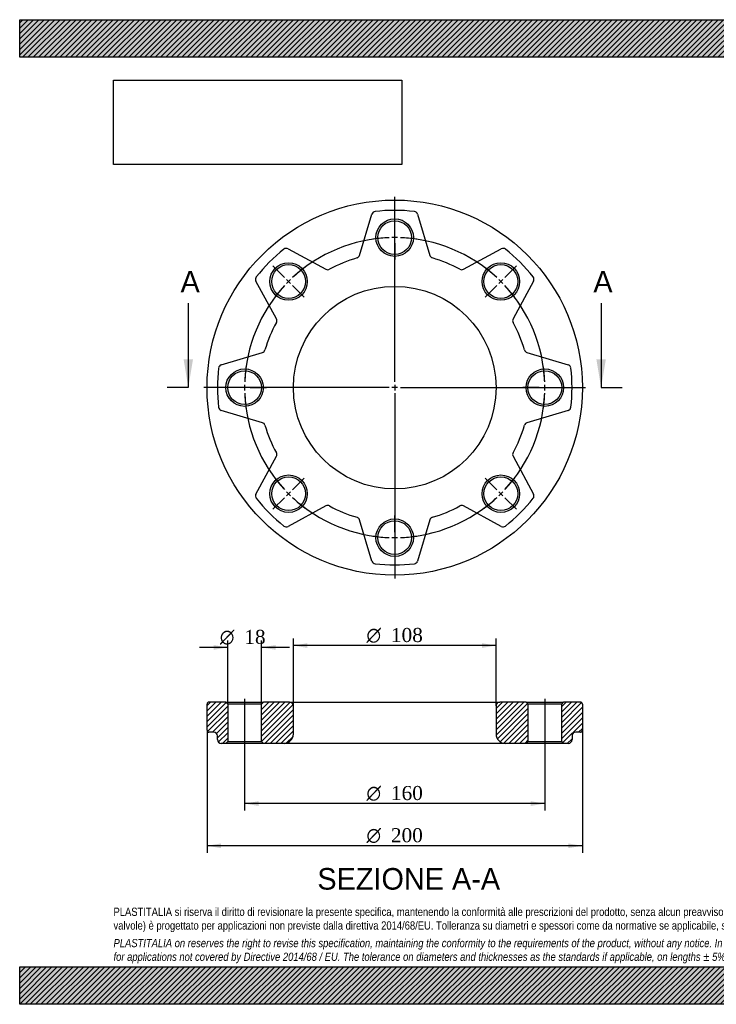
# Model space of a CAD drawing. Header units: millimetres. Extents: x 0 to 742, y 0 to 525.
# Tile 1 of 2: x 0 to 371, y 0 to 525. Entities that reach past the tile are written whole.
import ezdxf
from ezdxf.enums import TextEntityAlignment as Align
from ezdxf.lldxf.tags import DXFTag

# ---------------------------------------------------------------- set-up
doc = ezdxf.new("R2010")
doc.units = ezdxf.units.MM
doc.header["$LTSCALE"] = 2.5
for name, color, linetype in [('Default', 7, 'Continuous'), ('DV2_Default', 7, 'Continuous'), ('DV3_Default', 7, 'Continuous'), ('FA090B', 7, 'Continuous')]:
    doc.layers.add(name, color=color, linetype=linetype)
doc.styles.add('SEACAD_Solid_Edge_ANSI', font='seans.ttf')
doc.styles.add('SEACAD_Solid_Edge_ANSI1_Symbols', font='semeca1.ttf')
doc.styles.add('SEACAD_Times_New_Roman', font='times.ttf')
tags = doc.linetypes.add('CENTER2', pattern=[28.575, 19.05, -3.175, 3.175, -3.175]).pattern_tags.tags
tags[10:11] = [DXFTag(74, 4), DXFTag(75, 0), DXFTag(340, '0'), DXFTag(46, 0.0), DXFTag(50, 0.0), DXFTag(44, 0.0), DXFTag(45, 0.0)]
tags[8:9] = [DXFTag(74, 4), DXFTag(75, 0), DXFTag(340, '0'), DXFTag(46, 0.0), DXFTag(50, 0.0), DXFTag(44, 0.0), DXFTag(45, 0.0)]
tags[6:7] = [DXFTag(74, 4), DXFTag(75, 0), DXFTag(340, '0'), DXFTag(46, 0.0), DXFTag(50, 0.0), DXFTag(44, 0.0), DXFTag(45, 0.0)]
tags[4:5] = [DXFTag(74, 4), DXFTag(75, 0), DXFTag(340, '0'), DXFTag(46, 0.0), DXFTag(50, 0.0), DXFTag(44, 0.0), DXFTag(45, 0.0)]
tags = doc.linetypes.add('HIDDEN2', pattern=[4.7625, 3.175, -1.5875]).pattern_tags.tags
tags[6:7] = [DXFTag(74, 4), DXFTag(75, 0), DXFTag(340, '0'), DXFTag(46, 0.0), DXFTag(50, 0.0), DXFTag(44, 0.0), DXFTag(45, 0.0)]
tags[4:5] = [DXFTag(74, 4), DXFTag(75, 0), DXFTag(340, '0'), DXFTag(46, 0.0), DXFTag(50, 0.0), DXFTag(44, 0.0), DXFTag(45, 0.0)]
picture_1 = doc.add_image_def('image1.jpg', size_in_pixel=(4302, 1260))

# ---------------------------------------------------------------- blocks, each defined once
blk = doc.blocks.new('SE1')
at = {"layer": 'Default', "color": 7, "linetype": 'CENTER2'}
for start, end in [(92.1486, 132.8514), (47.1486, 87.8514), (137.1486, 177.8514), (2.1486, 42.8514), (182.1486, 222.8514), (317.1486, 357.8514), (227.1486, 267.8514), (272.1486, 312.8514)]:
    blk.add_arc((199.86, 328.82), 80, start, end, dxfattribs=at)
at = {"layer": 'DV2_Default', "color": 7, "linetype": 'CENTER2'}
for p, q in [((199.86, 331.82), (199.86, 430.57)), ((199.86, 411.82), (199.86, 420.57)), ((141.17, 387.51), (134.98, 393.7)), ((258.55, 387.51), (264.74, 393.7)), ((196.86, 328.82), (98.11, 328.82)), ((116.86, 328.82), (108.11, 328.82)), ((201.36, 328.82), (198.36, 328.82)), ((199.86, 330.32), (199.86, 327.32)), ((199.86, 325.82), (199.86, 227.07)), ((202.86, 328.82), (301.61, 328.82)), ((282.86, 328.82), (290.61, 328.82)), ((282.86, 328.82), (291.61, 328.82)), ((141.17, 270.13), (134.98, 263.94)), ((258.55, 270.13), (264.74, 263.94)), ((199.86, 245.82), (199.86, 237.07))]:
    blk.add_line(p, q, dxfattribs=at)
at = {"layer": 'DV2_Default', "color": 7, "linetype": 'HIDDEN2'}
for p, q in [((199.86, 407.32), (199.86, 410.32)), ((199.86, 405.82), (199.86, 397.07)), ((144.35, 384.33), (142.23, 386.45)), ((145.41, 383.27), (151.6, 377.08)), ((254.31, 383.27), (248.12, 377.08)), ((255.37, 384.33), (257.49, 386.45)), ((121.36, 328.82), (118.36, 328.82)), ((122.86, 328.82), (131.61, 328.82)), ((276.86, 328.82), (268.11, 328.82)), ((276.86, 328.82), (269.11, 328.82)), ((278.36, 328.82), (281.36, 328.82)), ((278.36, 328.82), (281.36, 328.82)), ((145.41, 274.37), (151.6, 280.56)), ((254.31, 274.37), (248.12, 280.56)), ((144.35, 273.31), (142.23, 271.19)), ((255.37, 273.31), (257.49, 271.19)), ((199.86, 251.82), (199.86, 260.57)), ((199.86, 250.32), (199.86, 247.32))]:
    blk.add_line(p, q, dxfattribs=at)
at = {"layer": 'DV2_Default', "color": 7, "linetype": 'CENTER2'}
for start, end in [(92.1486, 98.4153), (88.9257, 91.0743), (81.5847, 87.8514), (126.5847, 132.8514), (47.1486, 53.4153), (133.9257, 136.0743), (43.9257, 46.0743), (137.1486, 143.4153), (36.5847, 42.8514), (171.5847, 177.8514), (2.1486, 8.4153), (2.1486, 7.6991), (178.9257, 181.0743), (182.1486, 188.4153), (351.5847, 357.8514), (352.3009, 357.8514), (358.9257, 1.0743), (358.9257, 1.0743), (216.5847, 222.8514), (317.1486, 323.4153), (223.9257, 226.0743), (313.9257, 316.0743), (227.1486, 233.4153), (306.5847, 312.8514), (261.5847, 267.8514), (268.9257, 271.0743), (272.1486, 278.4153)]:
    blk.add_arc((199.86, 328.82), 80, start, end, dxfattribs=at)
at = {"layer": 'FA090B', "color": 7, "linetype": 'Continuous'}
for p, q in [((181.15, 399.32), (187.71, 421.32)), ((212.01, 421.32), (218.57, 399.32)), ((143.05, 402.82), (163.24, 391.9)), ((236.48, 391.9), (256.68, 402.82)), ((136.78, 365.44), (125.86, 385.64)), ((273.86, 385.64), (262.94, 365.44)), ((107.36, 340.97), (129.36, 347.53)), ((270.36, 347.53), (292.36, 340.97)), ((129.36, 310.11), (107.36, 316.67)), ((292.36, 316.67), (270.36, 310.11)), ((125.86, 272), (136.78, 292.2)), ((262.94, 292.2), (273.86, 272)), ((163.24, 265.74), (143.05, 254.82)), ((256.68, 254.82), (236.48, 265.74)), ((187.71, 236.32), (181.15, 258.32)), ((218.57, 258.32), (212.01, 236.32))]:
    blk.add_line(p, q, dxfattribs=at)
for centre, radius in [((199.86, 328.82), 100), ((199.86, 408.82), 10), ((199.86, 408.82), 9), ((143.29, 385.39), 10), ((143.29, 385.39), 9), ((256.43, 385.39), 10), ((256.43, 385.39), 9), ((199.86, 328.82), 54), ((119.86, 328.82), 10), ((119.86, 328.82), 9), ((279.86, 328.82), 10), ((279.86, 328.82), 9), ((143.29, 272.25), 10), ((143.29, 272.25), 9), ((256.43, 272.25), 10), ((256.43, 272.25), 9), ((199.86, 248.82), 10), ((199.86, 248.82), 9)]:
    blk.add_circle(centre, radius, dxfattribs=at)
for centre, radius, start, end in [((189.62, 420.75), 2, 96.3538, 163.414), ((199.86, 328.82), 94.5, 83.6462, 96.3538), ((210.1, 420.75), 2, 16.586, 83.6462), ((199.86, 328.82), 94.5, 128.6462, 141.3538), ((142.09, 401.06), 2, 61.586, 128.6462), ((179.24, 399.89), 2, 286.1834, 343.414), ((220.49, 399.89), 2, 196.586, 253.8166), ((257.63, 401.06), 2, 51.3538, 118.414), ((199.86, 328.82), 94.5, 38.6462, 51.3538), ((199.86, 328.82), 72, 106.1834, 118.8166), ((199.86, 328.82), 72, 61.1834, 73.8166), ((164.19, 393.66), 2, 241.586, 298.8166), ((235.53, 393.66), 2, 241.1834, 298.414), ((127.62, 386.59), 2, 141.3538, 208.414), ((272.1, 386.59), 2, 331.586, 38.6462), ((199.86, 328.82), 72, 151.1834, 163.8166), ((135.02, 364.49), 2, 331.1834, 28.414), ((264.7, 364.49), 2, 151.586, 208.8166), ((199.86, 328.82), 72, 16.1834, 28.8166), ((128.79, 349.45), 2, 286.586, 343.8166), ((270.93, 349.45), 2, 196.1834, 253.414), ((199.86, 328.82), 94.5, 173.6462, 186.3538), ((107.93, 339.06), 2, 106.586, 173.6462), ((291.79, 339.06), 2, 6.3538, 73.414), ((199.86, 328.82), 94.5, 353.6462, 6.3538), ((107.93, 318.58), 2, 186.3538, 253.414), ((291.79, 318.58), 2, 286.586, 353.6462), ((128.79, 308.2), 2, 16.1834, 73.414), ((270.93, 308.2), 2, 106.586, 163.8166), ((199.86, 328.82), 72, 196.1834, 208.8166), ((199.86, 328.82), 72, 331.1834, 343.8166), ((135.02, 293.15), 2, 331.586, 28.8166), ((264.7, 293.15), 2, 151.1834, 208.414), ((127.62, 271.05), 2, 151.586, 218.6462), ((199.86, 328.82), 94.5, 218.6462, 231.3538), ((199.86, 328.82), 94.5, 308.6462, 321.3538), ((272.1, 271.05), 2, 321.3538, 28.414), ((164.19, 263.98), 2, 61.1834, 118.414), ((199.86, 328.82), 72, 241.1834, 253.8166), ((199.86, 328.82), 72, 286.1834, 298.8166), ((235.53, 263.98), 2, 61.586, 118.8166), ((179.24, 257.75), 2, 16.586, 73.8166), ((220.49, 257.75), 2, 106.1834, 163.414), ((142.09, 256.58), 2, 231.3538, 298.414), ((257.63, 256.58), 2, 241.586, 308.6462), ((189.62, 236.89), 2, 196.586, 263.6462), ((210.1, 236.89), 2, 276.3538, 343.414), ((199.86, 328.82), 94.5, 263.6462, 276.3538)]:
    blk.add_arc(centre, radius, start, end, dxfattribs=at)
blk = doc.blocks.new('SE3')
at = {"color": 7, "linetype": 'Continuous', "style": 'SEACAD_Solid_Edge_ANSI'}
blk.add_text('A', height=11.5, dxfattribs=at).set_placement((85.72, 391.07), align=Align.TOP_LEFT)
blk = doc.blocks.new('SE4')
at = {"color": 7, "linetype": 'Continuous', "style": 'SEACAD_Solid_Edge_ANSI'}
blk.add_text('A', height=11.5, dxfattribs=at).set_placement((305.72, 391.07), align=Align.TOP_LEFT)
blk = doc.blocks.new('SEANNOT_GROUP')
at = {"linetype": 'Continuous'}
blk.add_hatch(color=7, dxfattribs=at).paths.add_polyline_path([(87.36, 343.82), (89.86, 328.82), (92.36, 343.82)])
at = {"color": 7, "linetype": 'Continuous'}
blk.add_lwpolyline([(89.86, 373.82), (89.86, 328.82)], dxfattribs=at)
blk = doc.blocks.new('SEANNOT_GROUP1')
at = {"linetype": 'Continuous'}
blk.add_hatch(color=7, dxfattribs=at).paths.add_polyline_path([(307.36, 343.82), (309.86, 328.82), (312.36, 343.82)])
at = {"color": 7, "linetype": 'Continuous'}
blk.add_lwpolyline([(309.86, 373.82), (309.86, 328.82)], dxfattribs=at)
blk = doc.blocks.new('SE2')
at = {"layer": 'Default', "color": 7, "linetype": 'CENTER2'}
for p, q in [((89.86, 328.82), (78.61, 328.82)), ((309.86, 328.82), (321.11, 328.82))]:
    blk.add_line(p, q, dxfattribs=at)
at = {"layer": 'Default'}
for name in ['SE3', 'SE4', 'SEANNOT_GROUP', 'SEANNOT_GROUP1']:
    blk.add_blockref(name, (0, 0), dxfattribs=at)
blk = doc.blocks.new('SE5')
at = {"layer": 'FA090B', "linetype": 'Continuous'}
h = blk.add_hatch(dxfattribs=at)
h.set_pattern_fill('LINE', scale=0.62992, angle=45, style=0)
edge = h.paths.add_edge_path()
edge.add_arc((100.86, 160.11), 1, 90, 180)
edge.add_line((99.86, 160.11), (99.86, 146.11))
edge.add_arc((100.86, 146.11), 1, 180, 270)
edge.add_line((100.86, 145.11), (103.36, 145.11))
edge.add_arc((103.36, 143.11), 2, 0, 90, ccw=False)
edge.add_line((105.36, 143.11), (105.36, 141.11))
edge.add_arc((107.36, 141.11), 2, 180, 270)
edge.add_line((107.36, 139.11), (109.86, 139.11))
edge.add_line((109.86, 139.11), (110.86, 140.11))
edge.add_line((110.86, 140.11), (110.86, 160.11))
edge.add_line((110.86, 160.11), (109.86, 161.11))
edge.add_line((109.86, 161.11), (100.86, 161.11))
h = blk.add_hatch(dxfattribs=at)
h.set_pattern_fill('LINE', scale=0.62992, angle=45, style=0)
edge = h.paths.add_edge_path()
edge.add_arc((140.86, 144.11), 5, 270, 360)
edge.add_line((145.86, 144.11), (145.86, 159.11))
edge.add_arc((143.86, 159.11), 2, 0, 90)
edge.add_line((143.86, 161.11), (129.86, 161.11))
edge.add_line((129.86, 161.11), (128.86, 160.11))
edge.add_line((128.86, 160.11), (128.86, 140.11))
edge.add_line((128.86, 140.11), (129.86, 139.11))
edge.add_line((129.86, 139.11), (140.86, 139.11))
h = blk.add_hatch(dxfattribs=at)
h.set_pattern_fill('LINE', scale=0.62992, angle=45, style=0)
edge = h.paths.add_edge_path()
edge.add_line((269.86, 139.11), (270.86, 140.11))
edge.add_line((270.86, 140.11), (270.86, 160.11))
edge.add_line((270.86, 160.11), (269.86, 161.11))
edge.add_line((269.86, 161.11), (255.86, 161.11))
edge.add_arc((255.86, 159.11), 2, 90, 180)
edge.add_line((253.86, 159.11), (253.86, 144.11))
edge.add_arc((258.86, 144.11), 5, 180, 270)
edge.add_line((258.86, 139.11), (269.86, 139.11))
h = blk.add_hatch(dxfattribs=at)
h.set_pattern_fill('LINE', scale=0.62992, angle=45, style=0)
edge = h.paths.add_edge_path()
edge.add_arc((298.86, 160.11), 1, 0, 90)
edge.add_line((298.86, 161.11), (289.86, 161.11))
edge.add_line((289.86, 161.11), (288.86, 160.11))
edge.add_line((288.86, 160.11), (288.86, 140.11))
edge.add_line((288.86, 140.11), (289.86, 139.11))
edge.add_line((289.86, 139.11), (292.36, 139.11))
edge.add_arc((292.36, 141.11), 2, 270, 360)
edge.add_line((294.36, 141.11), (294.36, 143.11))
edge.add_arc((296.36, 143.11), 2, 90, 180, ccw=False)
edge.add_line((296.36, 145.11), (298.86, 145.11))
edge.add_arc((298.86, 146.11), 1, 270, 360)
edge.add_line((299.86, 146.11), (299.86, 160.11))
at = {"layer": 'DV3_Default', "color": 7, "linetype": 'CENTER2'}
for p, q in [((119.86, 162.86), (119.86, 137.36)), ((279.86, 162.86), (279.86, 137.36))]:
    blk.add_line(p, q, dxfattribs=at)
at = {"layer": 'FA090B', "color": 7, "linetype": 'Continuous'}
for p, q in [((99.86, 146.11), (99.86, 160.11)), ((109.86, 161.11), (100.86, 161.11)), ((109.86, 161.11), (129.86, 161.11)), ((109.86, 161.11), (110.86, 160.11)), ((128.86, 160.11), (110.86, 160.11)), ((110.86, 160.11), (110.86, 140.11)), ((128.86, 160.11), (129.86, 161.11)), ((128.86, 140.11), (128.86, 160.11)), ((143.86, 161.11), (129.86, 161.11)), ((143.86, 161.11), (255.86, 161.11)), ((145.86, 144.11), (145.86, 159.11)), ((253.86, 159.11), (253.86, 144.11)), ((269.86, 161.11), (255.86, 161.11)), ((269.86, 161.11), (289.86, 161.11)), ((269.86, 161.11), (270.86, 160.11)), ((288.86, 160.11), (270.86, 160.11)), ((270.86, 160.11), (270.86, 140.11)), ((288.86, 160.11), (289.86, 161.11)), ((288.86, 140.11), (288.86, 160.11)), ((298.86, 161.11), (289.86, 161.11)), ((299.86, 160.11), (299.86, 146.11)), ((103.36, 145.11), (100.86, 145.11)), ((105.36, 141.11), (105.36, 143.11)), ((294.36, 143.11), (294.36, 141.11)), ((298.86, 145.11), (296.36, 145.11)), ((109.86, 139.11), (107.36, 139.11)), ((110.86, 140.11), (109.86, 139.11)), ((129.86, 139.11), (109.86, 139.11)), ((110.86, 140.11), (128.86, 140.11)), ((129.86, 139.11), (128.86, 140.11)), ((140.86, 139.11), (129.86, 139.11)), ((258.86, 139.11), (140.86, 139.11)), ((269.86, 139.11), (258.86, 139.11)), ((270.86, 140.11), (269.86, 139.11)), ((289.86, 139.11), (269.86, 139.11)), ((270.86, 140.11), (288.86, 140.11)), ((289.86, 139.11), (288.86, 140.11)), ((292.36, 139.11), (289.86, 139.11))]:
    blk.add_line(p, q, dxfattribs=at)
for centre, radius, start, end in [((100.86, 160.11), 1, 90, 180), ((143.86, 159.11), 2, 0, 90), ((255.86, 159.11), 2, 90, 180), ((298.86, 160.11), 1, 0, 90), ((100.86, 146.11), 1, 180, 270), ((103.36, 143.11), 2, 0, 90), ((140.86, 144.11), 5, 270, 0), ((258.86, 144.11), 5, 180, 270), ((296.36, 143.11), 2, 90, 180), ((298.86, 146.11), 1, 270, 360), ((107.36, 141.11), 2, 180, 270), ((292.36, 141.11), 2, 270, 0)]:
    blk.add_arc(centre, radius, start, end, dxfattribs=at)
blk = doc.blocks.new('GDimGGroup')
at = {"layer": 'Default', "linetype": 'Continuous'}
for points in [[(153.36, 192.53), (145.86, 191.28), (153.36, 190.03)], [(246.36, 192.53), (246.36, 190.03), (253.86, 191.28)]]:
    blk.add_hatch(color=7, dxfattribs=at).paths.add_polyline_path(points)
at = {"layer": 'Default', "color": 7, "linetype": 'Continuous'}
for p, q in [((145.86, 159.11), (145.86, 195.03)), ((253.86, 159.11), (253.86, 195.03)), ((253.86, 191.28), (145.86, 191.28))]:
    blk.add_line(p, q, dxfattribs=at)
for s, style, p in [('O', 'SEACAD_Solid_Edge_ANSI1_Symbols', (184.8, 200.66)), ('108', 'SEACAD_Times_New_Roman', (197.86, 200.66))]:
    blk.add_text(s, height=7.5, dxfattribs=dict(at, style=style)).set_placement(p, align=Align.TOP_LEFT)
blk = doc.blocks.new('GDimGGroup1')
at = {"layer": 'Default', "linetype": 'Continuous'}
for points in [[(107.36, 83.28), (107.36, 85.78), (99.86, 84.53)], [(292.36, 83.28), (299.86, 84.53), (292.36, 85.78)]]:
    blk.add_hatch(color=7, dxfattribs=at).paths.add_polyline_path(points)
at = {"layer": 'Default', "color": 7, "linetype": 'Continuous'}
for p, q in [((99.86, 146.11), (99.86, 80.78)), ((299.86, 146.11), (299.86, 80.78)), ((299.86, 84.53), (99.86, 84.53))]:
    blk.add_line(p, q, dxfattribs=at)
for s, style, p in [('O', 'SEACAD_Solid_Edge_ANSI1_Symbols', (184.8, 93.91)), ('200', 'SEACAD_Times_New_Roman', (197.86, 93.91))]:
    blk.add_text(s, height=7.5, dxfattribs=dict(at, style=style)).set_placement(p, align=Align.TOP_LEFT)
blk = doc.blocks.new('GDimGGroup2')
at = {"layer": 'Default', "linetype": 'Continuous'}
for points in [[(103.36, 191.54), (103.36, 189.04), (110.86, 190.29)], [(136.36, 191.54), (128.86, 190.29), (136.36, 189.04)]]:
    blk.add_hatch(color=7, dxfattribs=at).paths.add_polyline_path(points)
at = {"layer": 'Default', "color": 7, "linetype": 'Continuous'}
for p, q in [((110.86, 190.29), (95.86, 190.29)), ((110.86, 160.11), (110.86, 194.04)), ((128.86, 160.11), (128.86, 194.04)), ((143.86, 190.29), (128.86, 190.29))]:
    blk.add_line(p, q, dxfattribs=at)
for s, style, p in [('O', 'SEACAD_Solid_Edge_ANSI1_Symbols', (106.66, 199.66)), ('18', 'SEACAD_Times_New_Roman', (119.71, 199.66))]:
    blk.add_text(s, height=7.5, dxfattribs=dict(at, style=style)).set_placement(p, align=Align.TOP_LEFT)
blk = doc.blocks.new('GDimGGroup3')
at = {"layer": 'Default', "linetype": 'Continuous'}
for points in [[(127.36, 105.78), (127.36, 108.28), (119.86, 107.03)], [(272.36, 105.78), (279.86, 107.03), (272.36, 108.28)]]:
    blk.add_hatch(color=7, dxfattribs=at).paths.add_polyline_path(points)
at = {"layer": 'Default', "color": 7, "linetype": 'Continuous'}
for p, q in [((119.86, 139.11), (119.86, 103.28)), ((279.86, 139.11), (279.86, 103.28)), ((279.86, 107.03), (119.86, 107.03))]:
    blk.add_line(p, q, dxfattribs=at)
for s, style, p in [('O', 'SEACAD_Solid_Edge_ANSI1_Symbols', (184.8, 116.41)), ('160', 'SEACAD_Times_New_Roman', (197.86, 116.41))]:
    blk.add_text(s, height=7.5, dxfattribs=dict(at, style=style)).set_placement(p, align=Align.TOP_LEFT)

msp = doc.modelspace()

# ---------------------------------------------------------------- hatches: boundary and pattern name
at = {"layer": 'Default', "linetype": 'Continuous'}
h = msp.add_hatch(dxfattribs=at)
h.set_pattern_fill('LINE', scale=0.62992, angle=45, style=0)
h.paths.add_polyline_path([(742.5, 505), (742.5, 525), (0, 525), (0, 505)])
for points in [[(742.5, 505), (742.5, 525), (0, 525), (0, 505)], [(742.5, 0), (742.5, 20), (0, 20), (0, 0)]]:
    msp.add_hatch(color=7, dxfattribs=at).paths.add_polyline_path(points)
h = msp.add_hatch(dxfattribs=at)
h.set_pattern_fill('LINE', scale=0.62992, angle=45, style=0)
h.paths.add_polyline_path([(742.5, 0), (742.5, 20), (0, 20), (0, 0)])

# ---------------------------------------------------------------- linework, layer by layer
at = {"layer": 'Default', "color": 7, "linetype": 'Continuous'}
for p, q in [((0, 525), (742.5, 525)), ((0, 505), (0, 525)), ((742.5, 505), (0, 505)), ((0, 20), (742.5, 20)), ((0, 0), (0, 20)), ((742.5, 0), (0, 0))]:
    msp.add_line(p, q, dxfattribs=at)

# ---------------------------------------------------------------- block references
at = {"layer": 'Default'}
for name in ['SE1', 'SE2', 'GDimGGroup2', 'GDimGGroup', 'SE5', 'GDimGGroup1', 'GDimGGroup3']:
    msp.add_blockref(name, (0, 0), dxfattribs=at)

# ---------------------------------------------------------------- texts
at = {"layer": 'Default', "color": 7, "linetype": 'Continuous', "style": 'SEACAD_Solid_Edge_ANSI'}
msp.add_text('SEZIONE A-A', height=11.5, dxfattribs=at).set_placement((158.62, 72.65), align=Align.TOP_LEFT)
at = {"layer": 'Default', "insert": (50, 51.51), "char_height": 4.375, "width": 642.5, "attachment_point": 1}
msp.add_mtext("{\\fArial Narrow|b0||i0||c0|p34;\\C7;\\H4.375;\\W1.;PLASTITALIA si riserva il diritto di revisionare la presente specifica, mantenendo la conformità alle prescrizioni del prodotto, senza alcun preavviso. In caso di assegnazione d'ordine si riserva di compiere una più dettagliata analisi tecnico/qualitativa. Il presente prodotto (ad esclusione delle \\P}{\\fArial Narrow|b0||i0||c0|p34;\\C7;\\H4.375;\\W1.;valvole) è progettato per applicazioni non previste dalla direttiva 2014/68/EU. Tolleranza su diametri e spessori come da normative se applicabile, su lunghezze ±5%, su angoli ±2°, se non diversamente specificato.\\P}{\\fArial Narrow|b0||i0||c0|p34;\\C7;\\H1.25;\\W1.;   \\P}{\\fArial Narrow|b0||i1||c0|p34;\\C7;\\H4.375;\\W1.;PLASTITALIA on reserves the right to revise this specification, maintaining the conformity to the requirements of the product, without any notice. In case of assignation of order on will reserve to make a more detailed analysis technical/qualitative. This product (excluding valves) is designed \\P}{\\fArial Narrow|b0||i1||c0|p34;\\C7;\\H4.375;\\W1.;for applications not covered by Directive 2014/68 / EU. The tolerance on diameters and thicknesses as the standards if applicable, on lengths ± 5%, on angles ± 2 °, unless otherwise indicated.\\P}", dxfattribs=at)

# ---------------------------------------------------------------- pictures from other files: only their frames are drawn
image = msp.add_image(picture_1, insert=(50, 447.76), size_in_units=(153.64, 45))
image.dxf.flags = 7

doc.saveas('drawing.dxf')
